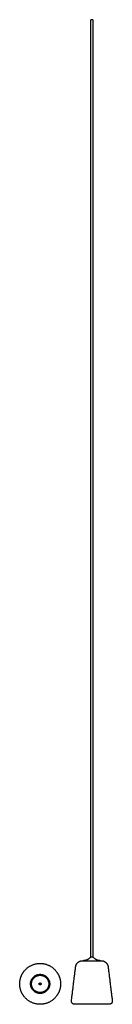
# Model space of a CAD drawing. Header units: millimetres. Extents: x -3235 to -2941, y 2958 to 6094.
import ezdxf

# ---------------------------------------------------------------- set-up
doc = ezdxf.new("R2010")
doc.units = ezdxf.units.MM
doc.header["$MEASUREMENT"] = 0
doc.layers.add('Make2D', color=7, linetype='Continuous', true_color=0x000000)
doc.layers.add('Make2D$visible$lines', color=7, linetype='Continuous', true_color=0x000000)

msp = doc.modelspace()

# ---------------------------------------------------------------- linework, layer by layer
at = {"layer": 'Make2D'}
msp.add_lwpolyline([(-2949.9, 2958.5), (-3061.3, 2958.5)], dxfattribs=at)
for points in [[(-3070.6, 2969.7), (-3064, 3023.5), (-3057.3, 3077.4)], [(-2953.8, 3077.4), (-2947.2, 3023.5), (-2940.6, 2969.7)]]:
    msp.add_open_spline(points, degree=2, dxfattribs=at)
for points, weights in [([(-3057.3, 3077.4), (-3056.6, 3083.5), (-3053, 3088.4)], [1, 0.967861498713, 0.999999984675]), ([(-3053, 3088.4), (-3046.8, 3096.9), (-3036.3, 3097.4)], [0.999999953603, 0.902698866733, 0.999999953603]), ([(-2974.8, 3097.4), (-2964.3, 3096.9), (-2958.2, 3088.4)], [0.999999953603, 0.902698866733, 0.999999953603]), ([(-2958.2, 3088.4), (-2954.6, 3083.5), (-2953.8, 3077.4)], [0.999999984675, 0.967861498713, 1])]:
    msp.add_rational_spline(points, weights, degree=2, dxfattribs=at)
for points, weights, degree, knots in [([(-3036.3, 3097.4), (-3034.3, 3097.4), (-3032.2, 3097.4), (-3030.2, 3097.4), (-3023.7, 3097.4), (-3014.4, 3097.4), (-3005.6, 3097.4)], [0.519615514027, 0.519615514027, 0.519615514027, 0.519615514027, 0.588897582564, 0.727461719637, 0.935307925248], 3, [424.243709, 424.243709, 424.243709, 424.243709, 425.243709, 425.243709, 425.243709, 454.790988, 454.790988, 454.790988, 454.790988]), ([(-3005.6, 3097.4), (-2996.8, 3097.4), (-2987.5, 3097.4), (-2981, 3097.4), (-2978.9, 3097.4), (-2976.9, 3097.4), (-2974.8, 3097.4)], [0.935307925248, 0.727461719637, 0.588897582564, 0.519615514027, 0.519615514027, 0.519615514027, 0.519615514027], 3, [454.790988, 454.790988, 454.790988, 454.790988, 484.338266, 484.338266, 484.338266, 485.338266, 485.338266, 485.338266, 485.338266]), ([(-3061.3, 2958.5), (-3065.4, 2958.7), (-3068.1, 2961.8), (-3071.1, 2965.2), (-3070.6, 2969.7)], [1, 0.924299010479, 1, 0.911762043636, 1], 2, [267.828788, 267.828788, 267.828788, 275.660818, 275.660818, 284.125665, 284.125665, 284.125665]), ([(-2940.6, 2969.7), (-2940, 2965.2), (-2943, 2961.8), (-2945.7, 2958.7), (-2949.9, 2958.5)], [1, 0.911762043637, 1, 0.92429901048, 1], 2, [625.456311, 625.456311, 625.456311, 633.921158, 633.921158, 641.753187, 641.753187, 641.753187])]:
    msp.add_rational_spline(points, weights, degree=degree, knots=knots, dxfattribs=at)
at = {"layer": 'Make2D$visible$lines'}
for points in [[(-3005.6, 6094.5), (-3007.1, 6094.5), (-3008.6, 6094.5)], [(-3008.6, 3108.4), (-3008.6, 4601.4), (-3008.6, 6094.5)], [(-3002.6, 6094.5), (-3002.6, 4601.4), (-3002.6, 3108.4)], [(-3009.4, 3108.4), (-3009.4, 3108.4), (-3009.5, 3108.4)], [(-3008.8, 3108.4), (-3009.1, 3108.4), (-3009.4, 3108.4)], [(-3008.7, 3108.4), (-3008.8, 3108.4), (-3008.8, 3108.4)], [(-3008.8, 3108.4), (-3008.8, 3108.4), (-3008.8, 3108.4)], [(-3008.5, 3108.4), (-3008.6, 3108.4), (-3008.7, 3108.4)], [(-3008.7, 3108.4), (-3008.7, 3108.4), (-3008.7, 3108.4)], [(-3008.4, 3108.4), (-3008.5, 3108.4), (-3008.5, 3108.4)], [(-3008.3, 3108.4), (-3008.3, 3108.4), (-3008.4, 3108.4)], [(-3008.4, 3108.4), (-3008.4, 3108.4), (-3008.4, 3108.4)], [(-3008.2, 3108.4), (-3008.2, 3108.4), (-3008.3, 3108.4)], [(-3008.1, 3108.4), (-3008.2, 3108.4), (-3008.2, 3108.4)], [(-3007.9, 3108.4), (-3008, 3108.4), (-3008.1, 3108.4)], [(-3007.7, 3108.4), (-3007.8, 3108.4), (-3007.9, 3108.4)], [(-3007.9, 3108.4), (-3007.9, 3108.4), (-3007.9, 3108.4)], [(-3007.5, 3108.4), (-3007.6, 3108.4), (-3007.7, 3108.4)], [(-3007.7, 3108.4), (-3007.7, 3108.4), (-3007.7, 3108.4)], [(-3007.4, 3108.4), (-3007.4, 3108.4), (-3007.5, 3108.4)], [(-3007.5, 3108.4), (-3007.5, 3108.4), (-3007.5, 3108.4)], [(-3007.3, 3108.4), (-3007.4, 3108.4), (-3007.4, 3108.4)], [(-3007.1, 3108.4), (-3007.2, 3108.4), (-3007.3, 3108.4)], [(-3006.9, 3108.4), (-3007, 3108.4), (-3007.1, 3108.4)], [(-3006.7, 3108.4), (-3006.8, 3108.4), (-3006.9, 3108.4)], [(-3006.9, 3108.4), (-3006.9, 3108.4), (-3006.9, 3108.4)], [(-3006.5, 3108.4), (-3006.6, 3108.4), (-3006.7, 3108.4)], [(-3006.7, 3108.4), (-3006.7, 3108.4), (-3006.7, 3108.4)], [(-3006.3, 3108.4), (-3006.4, 3108.4), (-3006.5, 3108.4)], [(-3006.5, 3108.4), (-3006.5, 3108.4), (-3006.5, 3108.4)], [(-3006.2, 3108.4), (-3006.2, 3108.4), (-3006.3, 3108.4)], [(-3006.1, 3108.4), (-3006.1, 3108.4), (-3006.2, 3108.4)], [(-3006, 3108.4), (-3006.1, 3108.4), (-3006.1, 3108.4)], [(-3005.9, 3108.4), (-3006, 3108.4), (-3006, 3108.4)], [(-3005.8, 3108.4), (-3005.8, 3108.4), (-3005.9, 3108.4)], [(-3005.9, 3108.4), (-3005.9, 3108.4), (-3005.9, 3108.4)], [(-3005.6, 3108.4), (-3005.7, 3108.4), (-3005.8, 3108.4)], [(-3005.2, 3108.4), (-3005.4, 3108.4), (-3005.6, 3108.4)], [(-3005.1, 3108.4), (-3005.2, 3108.4), (-3005.2, 3108.4)], [(-3005, 3108.4), (-3005, 3108.4), (-3005.1, 3108.4)], [(-3005.1, 3108.4), (-3005.1, 3108.4), (-3005.1, 3108.4)], [(-3004.9, 3108.4), (-3004.9, 3108.4), (-3005, 3108.4)], [(-3004.7, 3108.4), (-3004.8, 3108.4), (-3004.9, 3108.4)], [(-3004.6, 3108.4), (-3004.7, 3108.4), (-3004.7, 3108.4)], [(-3004.5, 3108.4), (-3004.6, 3108.4), (-3004.6, 3108.4)], [(-3004.1, 3108.4), (-3004.3, 3108.4), (-3004.5, 3108.4)], [(-3004.5, 3108.4), (-3004.5, 3108.4), (-3004.5, 3108.4)], [(-3003.3, 3108.4), (-3003.7, 3108.4), (-3004.1, 3108.4)], [(-3002.4, 3108.4), (-3002.9, 3108.4), (-3003.3, 3108.4)], [(-3003.3, 3108.4), (-3003.3, 3108.4), (-3003.3, 3108.4)], [(-3002.3, 3108.4), (-3002.3, 3108.4), (-3002.4, 3108.4)], [(-3002.4, 3108.4), (-3002.4, 3108.4), (-3002.4, 3108.4)], [(-3002.4, 3108.4), (-3002.4, 3108.4), (-3002.4, 3108.4)], [(-3001.7, 3108.4), (-3002, 3108.4), (-3002.3, 3108.4)], [(-3001.7, 3108.4), (-3001.7, 3108.4), (-3001.7, 3108.4)], [(-3030.2, 3097.4), (-3031.5, 3097.4), (-3032.8, 3097.4)]]:
    msp.add_open_spline(points, degree=2, dxfattribs=at)
for points, weights, knots in [([(-3002.6, 6094.5), (-3002.6, 6094.5), (-3002.6, 6094.5), (-3002.6, 6094.5), (-3005.6, 6094.5)], [0.982266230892, 0.990847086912, 1, 0.707106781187, 1], [5.663302, 5.663302, 5.663302, 5.712389, 5.712389, 7.283185, 7.283185, 7.283185]), ([(-3170.3, 2958.5), (-3202.9, 2958.5), (-3222.4, 2984.5), (-3235.4, 3001.8), (-3235.4, 3023.5), (-3235.4, 3045.2), (-3222.4, 3062.6), (-3202.9, 3088.6), (-3170.3, 3088.6)], [1, 0.894427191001, 1, 0.94868329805, 1, 0.94868329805, 1, 0.894427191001, 1], [408.875384, 408.875384, 408.875384, 469.218692, 469.218692, 511.09423, 511.09423, 552.969768, 552.969768, 613.313076, 613.313076, 613.313076]), ([(-3170.3, 3088.6), (-3137.8, 3088.6), (-3118.3, 3062.6), (-3105.2, 3045.2), (-3105.2, 3023.5), (-3105.2, 3001.8), (-3118.3, 2984.5), (-3137.8, 2958.5), (-3170.3, 2958.5)], [1, 0.894427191, 1, 0.94868329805, 1, 0.94868329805, 1, 0.894427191, 1], [204.437692, 204.437692, 204.437692, 264.781, 264.781, 306.656538, 306.656538, 348.532076, 348.532076, 408.875384, 408.875384, 408.875384]), ([(-3170.3, 2993), (-3200.8, 2993), (-3200.8, 3023.5), (-3200.8, 3054), (-3170.3, 3054)], [1, 0.707106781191, 1, 0.707106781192, 1], [191.637152, 191.637152, 191.637152, 239.54644, 239.54644, 287.455728, 287.455728, 287.455728]), ([(-3170.3, 2996), (-3179.5, 2996), (-3186.8, 3001.5), (-3197.8, 3009.8), (-3197.8, 3023.5), (-3197.8, 3037.3), (-3186.8, 3045.5), (-3179.5, 3051), (-3170.3, 3051)], [1, 0.948683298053, 1, 0.894427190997, 1, 0.894427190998, 1, 0.948683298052, 1], [172.787596, 172.787596, 172.787596, 190.483876, 190.483876, 215.984495, 215.984495, 241.485113, 241.485113, 259.181394, 259.181394, 259.181394]), ([(-3170.3, 3054), (-3139.8, 3054), (-3139.8, 3023.5), (-3139.8, 2993), (-3170.3, 2993)], [1, 0.707106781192, 1, 0.707106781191, 1], [95.818576, 95.818576, 95.818576, 143.727864, 143.727864, 191.637152, 191.637152, 191.637152]), ([(-3170.3, 3051), (-3161.2, 3051), (-3153.8, 3045.5), (-3142.8, 3037.3), (-3142.8, 3023.5), (-3142.8, 3009.8), (-3153.8, 3001.5), (-3161.2, 2996), (-3170.3, 2996)], [1, 0.948683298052, 1, 0.894427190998, 1, 0.894427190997, 1, 0.948683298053, 1], [86.393798, 86.393798, 86.393798, 104.090078, 104.090078, 129.590697, 129.590697, 155.091315, 155.091315, 172.787596, 172.787596, 172.787596]), ([(-3173.5, 3023.4), (-3173.5, 3023.5), (-3173.5, 3023.5), (-3173.5, 3023.6), (-3173.5, 3023.6)], [0.999999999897, 0.99978305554, 1, 0.995423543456, 0.990990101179], [32.5198648, 32.5198648, 32.5198648, 32.6510962, 32.6510962, 32.6756399, 32.6756399, 32.6756399]), ([(-3170.3, 3020.5), (-3173.3, 3020.5), (-3173.3, 3023.5), (-3173.3, 3026.5), (-3170.3, 3026.5)], [1, 0.707106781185, 1, 0.707106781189, 1], [18.849556, 18.849556, 18.849556, 23.561945, 23.561945, 28.274334, 28.274334, 28.274334]), ([(-3170.3, 3026.5), (-3167.3, 3026.5), (-3167.3, 3023.5), (-3167.3, 3020.5), (-3170.3, 3020.5)], [1, 0.707106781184, 1, 0.707106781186, 1], [9.424778, 9.424778, 9.424778, 14.137167, 14.137167, 18.849556, 18.849556, 18.849556]), ([(-3167.2, 3023.6), (-3167.2, 3023.6), (-3167.2, 3023.5), (-3167.2, 3021.7), (-3168.7, 3020.8)], [0.990990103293, 0.995423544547, 1, 0.867110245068, 0.999999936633], [22.753345, 22.753345, 22.753345, 22.777889, 22.777889, 26.062867, 26.062867, 26.062867])]:
    msp.add_rational_spline(points, weights, degree=2, knots=knots, dxfattribs=at)
for points, weights, degree in [([(-3009.7, 3108.3), (-3018.6, 3097.7), (-3032.6, 3097.4)], [1, 0.909641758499, 1], 2), ([(-3009.5, 3108.4), (-3009.6, 3108.4), (-3009.7, 3108.3)], [0.999999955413, 0.906493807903, 1], 2), ([(-3001.5, 3108.3), (-3001.6, 3108.4), (-3001.7, 3108.4)], [1, 0.906493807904, 0.999999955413], 2), ([(-2978.5, 3097.4), (-2992.5, 3097.7), (-3001.5, 3108.3)], [1, 0.909641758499, 1], 2), ([(-3173.5, 3023.7), (-3173.4, 3025.4), (-3171.9, 3026.2)], [0.999999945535, 0.885778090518, 1], 2), ([(-3173.5, 3023.6), (-3173.5, 3023.7), (-3173.5, 3023.7)], [1, 0.999812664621, 0.999999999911], 2), ([(-3171.9, 3020.8), (-3173.4, 3021.6), (-3173.5, 3023.4)], [0.999999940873, 0.876002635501, 0.999999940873], 2), ([(-3173.5, 3023.4), (-3173.5, 3023.4), (-3173.5, 3023.4), (-3173.5, 3023.4)], [0.47858317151, 0.47855186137, 0.478523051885, 0.478496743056], 3), ([(-3171.9, 3026.2), (-3171.9, 3026.3), (-3171.8, 3026.3)], [1, 0.999431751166, 0.999999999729], 2), ([(-3171.8, 3020.8), (-3171.8, 3020.8), (-3171.9, 3020.8), (-3171.9, 3020.8)], [0.645620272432, 0.644083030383, 0.642556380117, 0.641040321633], 3), ([(-3171.8, 3026.3), (-3171.1, 3026.7), (-3170.3, 3026.7)], [0.999999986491, 0.971669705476, 1], 2), ([(-3170.3, 3020.4), (-3171.1, 3020.4), (-3171.8, 3020.8)], [1, 0.968598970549, 0.999999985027], 2), ([(-3170.3, 3026.7), (-3170.1, 3026.7), (-3169.8, 3026.6)], [1, 0.996921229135, 0.999999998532], 2), ([(-3170.2, 3020.4), (-3170.2, 3020.4), (-3170.2, 3020.4), (-3170.3, 3020.4)], [0.917551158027, 0.923917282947, 0.930352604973, 0.936857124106], 3), ([(-3170.3, 3020.4), (-3170.3, 3020.4), (-3170.3, 3020.4)], [0.991446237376, 0.995658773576, 1], 2), ([(-3170, 3020.4), (-3170.1, 3020.4), (-3170.2, 3020.4)], [1, 0.99946891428, 1], 2), ([(-3170.2, 3020.4), (-3170.2, 3020.4), (-3170.2, 3020.4)], [0.982266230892, 0.98265701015, 0.983048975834], 2), ([(-3168.8, 3020.8), (-3169.3, 3020.5), (-3170, 3020.4)], [0.999999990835, 0.980780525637, 1], 2), ([(-3169.8, 3026.6), (-3169.8, 3026.6), (-3169.7, 3026.6)], [0.99999999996, 0.99991548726, 1], 2), ([(-3169.7, 3026.6), (-3169.7, 3026.6), (-3169.6, 3026.6)], [1, 0.999717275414, 0.999999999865], 2), ([(-3169.6, 3026.6), (-3169.6, 3026.6), (-3169.6, 3026.6)], [0.922772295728, 0.922644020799, 0.922515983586], 2), ([(-3169.6, 3026.6), (-3169.5, 3026.6), (-3169.4, 3026.5)], [0.999999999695, 0.9993597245, 1], 2), ([(-3169.4, 3026.5), (-3169.2, 3026.5), (-3168.9, 3026.4)], [1, 0.99716983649, 0.99999999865], 2), ([(-3168.9, 3026.4), (-3168.8, 3026.3), (-3168.7, 3026.2)], [0.999999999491, 0.998932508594, 0.999999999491], 2), ([(-3168.7, 3020.8), (-3168.8, 3020.8), (-3168.8, 3020.8), (-3168.8, 3020.8)], [0.6361242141, 0.639243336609, 0.642408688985, 0.645620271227], 3), ([(-3168.7, 3026.2), (-3168.3, 3026), (-3168, 3025.7)], [0.999999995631, 0.990836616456, 0.999999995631], 2), ([(-3168, 3025.7), (-3168, 3025.6), (-3167.9, 3025.6)], [0.999999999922, 0.999835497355, 1], 2), ([(-3167.9, 3025.6), (-3167.8, 3025.5), (-3167.7, 3025.3)], [1, 0.998408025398, 0.999999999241], 2), ([(-3167.7, 3025.3), (-3167.7, 3025.2), (-3167.6, 3025.1)], [0.999999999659, 0.999283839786, 1], 2), ([(-3167.6, 3025.1), (-3167.6, 3025.1), (-3167.6, 3025)], [1, 0.999912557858, 0.999999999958], 2), ([(-3167.6, 3025), (-3167.5, 3025), (-3167.5, 3024.9)], [0.999999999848, 0.999680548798, 1], 2), ([(-3167.5, 3024.9), (-3167.5, 3024.9), (-3167.5, 3024.9)], [0.877722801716, 0.877827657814, 0.877932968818], 2), ([(-3167.5, 3024.9), (-3167.5, 3024.8), (-3167.4, 3024.8)], [0.999999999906, 0.999802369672, 1], 2), ([(-3167.4, 3024.8), (-3167.4, 3024.8), (-3167.4, 3024.7)], [0.884212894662, 0.885892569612, 0.887664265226], 2), ([(-3167.4, 3024.7), (-3167.4, 3024.7), (-3167.4, 3024.6)], [0.999999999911, 0.99981392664, 1], 2), ([(-3167.4, 3024.6), (-3167.2, 3024.3), (-3167.2, 3024)], [1, 0.994169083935, 0.99999999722], 2), ([(-3167.2, 3024), (-3167.2, 3023.9), (-3167.2, 3023.9), (-3167.2, 3023.9)], [0.480511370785, 0.480258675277, 0.480027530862, 0.479817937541], 3), ([(-3167.2, 3023.9), (-3167.2, 3023.8), (-3167.2, 3023.7)], [1, 0.999415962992, 0.999999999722], 2), ([(-3167.2, 3023.7), (-3167.2, 3023.6), (-3167.2, 3023.6), (-3167.2, 3023.6)], [0.478527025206, 0.478447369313, 0.478387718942, 0.478348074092], 3)]:
    msp.add_rational_spline(points, weights, degree=degree, dxfattribs=at)

doc.saveas('drawing.dxf')
